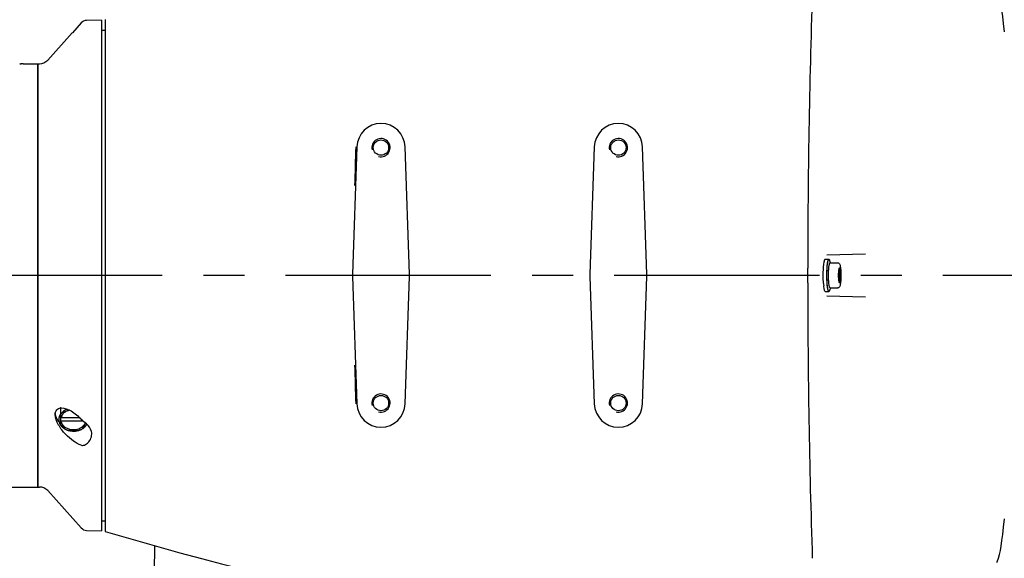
# Model space of a CAD drawing. Header units: millimetres. Extents: x 7426 to 8300, y 124 to 421.
# Tile 107 of 130: x 8203 to 8212, y 224 to 229. Entities that reach past the tile are written whole.
import ezdxf

# ---------------------------------------------------------------- set-up
doc = ezdxf.new("R2010")
doc.units = ezdxf.units.MM
doc.linetypes.add('BANKLINE1', pattern=[5.5, 4, -1.5])
doc.linetypes.add('CENTER', pattern=[0.6, 0.375, -0.075, 0.075, -0.075])
doc.layers.add('00_COMPONENTS', color=7, linetype='BANKLINE1')
doc.layers.add('外形图', color=7, linetype='Continuous')
doc.styles.add('微软雅黑', font='msyh.ttc')
doc.dimstyles.new('尺寸标注_1_30比例', dxfattribs={"dimtxt": 2.1, "dimasz": 1.7, "dimexe": 0.5, "dimexo": 0.4, "dimgap": 0.5, "dimtad": 1, "dimdec": 1, "dimlfac": 30, "dimdsep": 46, "dimtxsty": '微软雅黑', "dimcen": 0.09, "dimadec": 0, "dimazin": 0, "dimtp": 0.01, "dimtm": 0.01, "dimtfac": 1, "dimtdec": 1, "dimtofl": 0, "dimtmove": 0, "dimatfit": 3, "dimfxl": 1, "dimtolj": 1, "dimarcsym": 0})

# ---------------------------------------------------------------- blocks, each defined once
blk = doc.blocks.new('*D1499')
at = {"layer": '00_COMPONENTS', "color": 0, "linetype": 'ByBlock', "lineweight": -2, "ltscale": 20}
for p, q in [((8244.3243, 232.2083), (8243.2679, 232.0274)), ((8178.104, 226.6607), (8180.1224, 226.6607))]:
    blk.add_line(p, q, dxfattribs=at)
blk.add_arc((8211.9232, 226.6607), 32.3008, 12.73149, 176.98416, dxfattribs=at)
at = {"layer": '00_COMPONENTS', "color": 0}
for points in [[(8243.1519, 233.7241), (8243.7078, 233.8344), (8243.7607, 232.1118)], [(8179.3839, 228.3676), (8179.9504, 228.3527), (8179.6224, 226.6607)]]:
    blk.add_solid(points, dxfattribs=at)
at = {"layer": 'Defpoints', "color": 0}
for p in [(8224.815, 256.2773), (8244.7185, 232.2758), (8177.704, 226.6607), (8211.9232, 226.6607)]:
    blk.add_point(p, dxfattribs=at)
at = {"layer": '00_COMPONENTS', "color": 0, "insert": (8209.0532, 260.4305), "char_height": 2.1, "attachment_point": 5, "rotation": 4.85782, "style": '微软雅黑'}
blk.add_mtext('\\A1;-170°', dxfattribs=at)
blk = doc.blocks.new('*D1500')
at = {"layer": '00_COMPONENTS', "color": 0, "linetype": 'ByBlock', "lineweight": -2, "ltscale": 20}
for p, q in [((8180.1734, 226.6607), (8179.0876, 226.6607)), ((8244.3243, 221.1132), (8243.3022, 221.2882))]:
    blk.add_line(p, q, dxfattribs=at)
blk.add_arc((8211.9232, 226.6607), 32.3356, 183.01259, 347.27176, dxfattribs=at)
at = {"layer": '00_COMPONENTS', "color": 0}
for points in [[(8179.9155, 224.9688), (8179.349, 224.9539), (8179.5876, 226.6607)], [(8243.7421, 219.4812), (8243.1863, 219.5915), (8243.7951, 221.2038)]]:
    blk.add_solid(points, dxfattribs=at)
at = {"layer": 'Defpoints', "color": 0}
for p in [(8180.5734, 226.6607), (8211.9232, 226.6607), (8244.7185, 221.0457), (8194.1992, 199.6154)]:
    blk.add_point(p, dxfattribs=at)
at = {"layer": '00_COMPONENTS', "color": 0, "insert": (8209.3196, 196.0262), "char_height": 2.1, "attachment_point": 5, "rotation": 355.14218, "style": '微软雅黑'}
blk.add_mtext('\\A1;+170°', dxfattribs=at)

msp = doc.modelspace()

# ---------------------------------------------------------------- linework, layer by layer
at = {"layer": '00_COMPONENTS', "linetype": 'CENTER', "ltscale": 5}
msp.add_line((8261.3776, 226.6607), (8162.4688, 226.6607), dxfattribs=at)
at = {"layer": '外形图', "linetype": 'Continuous'}
for p, q in [((8203.8241, 228.9931), (8203.6862, 228.9895)), ((8203.8241, 228.9931), (8203.8241, 224.3274)), ((8203.8575, 228.9991), (8203.8575, 224.3224)), ((8203.6383, 228.9674), (8203.5575, 228.8774)), ((8203.8241, 228.9014), (8203.8575, 228.9014)), ((8203.3319, 228.6272), (8203.5566, 228.8774)), ((8203.5566, 228.8774), (8203.5575, 228.8774)), ((8203.0799, 228.594), (8203.0786, 228.594)), ((8203.0786, 228.594), (8203.0828, 228.5939)), ((8203.1075, 228.5938), (8203.0904, 228.5939)), ((8203.1075, 228.5938), (8203.2408, 228.5938)), ((8203.2408, 228.5941), (8203.2575, 228.5941)), ((8203.2408, 224.7274), (8203.2408, 228.5941)), ((8203.2408, 228.5938), (8203.2408, 224.7274)), ((8206.1541, 227.8351), (8206.1135, 226.6724)), ((8206.6348, 226.6724), (8206.5942, 227.8351)), ((8208.3208, 227.8351), (8208.2802, 226.6724)), ((8208.8014, 226.6724), (8208.7608, 227.8351)), ((8210.4448, 226.8478), (8210.797, 226.8571)), ((8210.4287, 226.8074), (8210.4618, 226.8074)), ((8210.4757, 226.7757), (8210.4701, 226.7924)), ((8210.4732, 226.7757), (8210.5428, 226.7757)), ((8206.1135, 226.6491), (8206.1541, 225.4864)), ((8206.5942, 225.4864), (8206.6348, 226.6491)), ((8208.2802, 226.6491), (8208.3208, 225.4864)), ((8208.7608, 225.4864), (8208.8014, 226.6491)), ((8210.2686, 226.6607), (8210.2686, 226.7276)), ((8210.2686, 226.5939), (8210.2686, 226.6607)), ((8210.5613, 226.6901), (8210.5518, 226.6901)), ((8210.5613, 226.6314), (8210.5518, 226.6314)), ((8210.4287, 226.5141), (8210.4618, 226.5141)), ((8210.4448, 226.4736), (8210.797, 226.4643)), ((8210.4757, 226.5457), (8210.4701, 226.5291)), ((8210.4732, 226.5457), (8210.5428, 226.5457)), ((8203.4508, 225.3958), (8203.4504, 225.3952)), ((8203.4508, 225.4477), (8203.4544, 225.4493)), ((8203.4508, 225.2934), (8203.4508, 225.4477)), ((8203.4508, 225.359), (8203.4525, 225.3587)), ((8203.6254, 225.3586), (8203.4508, 225.3586)), ((8203.4525, 225.3274), (8203.4508, 225.3277)), ((8203.6576, 225.3274), (8203.4525, 225.3274)), ((8203.6841, 225.3055), (8203.6841, 225.2934)), ((8203.6894, 225.2982), (8203.6903, 225.2998)), ((8202.9459, 224.7274), (8203.2408, 224.7274)), ((8203.2408, 224.7274), (8203.2575, 224.7274)), ((8203.3319, 224.6942), (8203.6383, 224.3531)), ((8203.8241, 224.4191), (8203.8575, 224.4191)), ((8203.6862, 224.331), (8203.8241, 224.3274))]:
    msp.add_line(p, q, dxfattribs=at)
for points in [[(8212.0643, 228.8852), (8212.0568, 228.9602), (8212.0494, 229.0263), (8212.0421, 229.0837), (8212.0348, 229.1331), (8212.0275, 229.175), (8212.02, 229.2107), (8212.0112, 229.2427), (8211.998, 229.2765), (8211.9951, 229.2821)], [(8211.9951, 224.0393), (8211.9979, 224.0449), (8212.0112, 224.0787), (8212.02, 224.1107), (8212.0275, 224.1463), (8212.0348, 224.1882), (8212.042, 224.2375), (8212.0493, 224.2949), (8212.0567, 224.3609), (8212.0643, 224.4358)], [(8203.8575, 224.3224), (8204.0906, 224.2532), (8204.3247, 224.186), (8204.5379, 224.1268), (8204.7343, 224.0739), (8204.9179, 224.0258), (8205.0892, 223.9818)], [(8204.3067, 224.1912), (8204.3061, 224.1099), (8204.3022, 223.9458), (8204.2964, 223.7958), (8204.2914, 223.659), (8204.2908, 223.6102)]]:
    msp.add_lwpolyline(points, dxfattribs=at)
for centre in [(8206.3741, 227.8274), (8208.5408, 227.8274), (8206.3741, 225.4941), (8208.5408, 225.4941)]:
    msp.add_circle(centre, 0.07, dxfattribs=at)
for centre, radius, start, end in [((8288.8111, 226.6674), 78.5425, 178.119058, 179.956131), ((8203.6879, 228.9229), 0.0666, 91.50585, 138.07274), ((8203.2575, 228.6941), 0.1, 270, 318.06596), ((8203.1275, 232.7741), 4.1804, 269.34692, 269.49148), ((8206.3741, 227.8274), 0.2202, 2, 178), ((8208.5408, 227.8274), 0.2202, 2, 178), ((8206.3741, 227.8274), 0.0833, 255, 195), ((8208.5408, 227.8274), 0.0833, 255, 195), ((8287.4825, 226.6317), 77.2139, 180.028062, 181.896749), ((8211.0497, 226.6319), 0.6382, 184.0028, 185.89006), ((8206.3741, 225.4941), 0.0833, 255, 195), ((8208.5408, 225.4941), 0.0833, 255, 195), ((8206.3741, 225.4941), 0.2202, 182, 358), ((8208.5408, 225.4941), 0.2202, 182, 358), ((8203.504, 225.4055), 0.1032, 183.95433, 189.09106), ((8203.459, 225.3729), 0.0769, 96.10542, 96.50255), ((8203.1466, 226.2541), 0.9078, 289.57675, 290.31037), ((8203.4593, 225.37), 0.0798, 93.66225, 96.09293), ((8203.2131, 226.077), 0.7187, 294.3285, 295.97636), ((8203.5429, 225.4322), 0.1513, 228.43633, 232.09695), ((8203.9834, 226.2652), 1.1082, 241.27332, 241.91559), ((8203.1515, 226.2652), 1.1082, 298.08441, 298.72668), ((8203.2575, 224.6274), 0.1, 41.93404, 90), ((8203.6879, 224.3977), 0.0667, 221.93404, 268.5)]:
    msp.add_arc(centre, radius, start, end, dxfattribs=at)
for centre, major_axis in [((8206.4468, 226.6607), (0.3334, 0)), ((8206.3015, 226.6607), (-0.3334, 0)), ((8208.6134, 226.6607), (0.3334, 0)), ((8208.4682, 226.6607), (-0.3334, 0))]:
    msp.add_ellipse(centre, major_axis=major_axis, ratio=0.999657, start_param=3.106698, end_param=3.176487, dxfattribs=at)
for points in [[(8206.1438, 227.8354), (8206.1403, 227.7169), (8206.1367, 227.5984), (8206.1329, 227.48)], [(8210.4687, 226.7961), (8210.4692, 226.7948), (8210.4697, 226.7936), (8210.4701, 226.7924)], [(8210.5613, 226.6901), (8210.5592, 226.6805), (8210.5579, 226.6706), (8210.5579, 226.6607)], [(8210.5579, 226.6607), (8210.5579, 226.6509), (8210.5592, 226.641), (8210.5613, 226.6314)], [(8210.4701, 226.5291), (8210.4697, 226.5279), (8210.4692, 226.5266), (8210.4687, 226.5254)], [(8206.1329, 225.8415), (8206.1367, 225.723), (8206.1403, 225.6045), (8206.1438, 225.486)], [(8203.6862, 225.3039), (8203.67, 225.3175), (8203.6526, 225.3298), (8203.6383, 225.3453)]]:
    msp.add_open_spline(points, degree=3, dxfattribs=at)
for points, knots in [([(8210.413, 226.7341), (8210.4131, 226.7359), (8210.4137, 226.7429), (8210.4143, 226.7499), (8210.4148, 226.755)], [0, 0, 0, 0, 0.260975, 1, 1, 1, 1]), ([(8210.4148, 226.755), (8210.4156, 226.7624), (8210.4171, 226.7753), (8210.4205, 226.792), (8210.4232, 226.8019), (8210.427, 226.8074), (8210.4287, 226.8074)], [0, 0, 0, 0, 0.402354, 0.707862, 0.905268, 1, 1, 1, 1]), ([(8210.4437, 226.6607), (8210.4437, 226.6794), (8210.4444, 226.7141), (8210.4475, 226.7548), (8210.4512, 226.7812), (8210.4543, 226.7949), (8210.4569, 226.8032), (8210.4603, 226.8074), (8210.4618, 226.8074)], [0, 0, 0, 0, 0.374841, 0.693606, 0.816758, 0.909636, 0.969808, 1, 1, 1, 1]), ([(8210.444, 226.6607), (8210.444, 226.6708), (8210.4443, 226.6905), (8210.4454, 226.719), (8210.4472, 226.7448), (8210.4496, 226.7669), (8210.4522, 226.7825), (8210.4546, 226.7924), (8210.4563, 226.7977), (8210.458, 226.8015), (8210.4598, 226.804), (8210.4622, 226.8049), (8210.4635, 226.804), (8210.464, 226.8035)], [0, 0, 0, 0, 0.202165, 0.395432, 0.571369, 0.722328, 0.841928, 0.888465, 0.925646, 0.953442, 0.972492, 0.985594, 1, 1, 1, 1]), ([(8210.459, 226.6607), (8210.459, 226.6753), (8210.4596, 226.7022), (8210.462, 226.7339), (8210.4648, 226.7545), (8210.4672, 226.7654), (8210.4693, 226.772), (8210.4718, 226.7756), (8210.473, 226.7757)], [0, 0, 0, 0, 0.371726, 0.688995, 0.812396, 0.906292, 0.96818, 1, 1, 1, 1]), ([(8210.4618, 226.8074), (8210.4621, 226.8074), (8210.4637, 226.807), (8210.4648, 226.8055), (8210.4654, 226.8044)], [0, 0, 0, 0, 0.193223, 1, 1, 1, 1]), ([(8210.464, 226.8035), (8210.4645, 226.8029), (8210.4664, 226.8007), (8210.4678, 226.798), (8210.4687, 226.7961)], [0, 0, 0, 0, 0.264205, 1, 1, 1, 1]), ([(8210.4654, 226.8044), (8210.4657, 226.8039), (8210.4671, 226.8014), (8210.468, 226.7986), (8210.4687, 226.7964)], [0, 0, 0, 0, 0.20171, 1, 1, 1, 1]), ([(8210.5428, 226.7757), (8210.5457, 226.7757), (8210.5511, 226.7744), (8210.5583, 226.7687), (8210.5628, 226.7597), (8210.5656, 226.7483), (8210.5678, 226.735), (8210.5694, 226.7192), (8210.5712, 226.6941), (8210.5717, 226.6744), (8210.5717, 226.6607)], [0, 0, 0, 0, 0.067223, 0.125972, 0.213062, 0.299204, 0.404629, 0.531503, 0.676703, 1, 1, 1, 1]), ([(8210.4106, 226.6607), (8210.4106, 226.6671), (8210.4108, 226.6916), (8210.4117, 226.716), (8210.413, 226.7341)], [0, 0, 0, 0, 0.260852, 1, 1, 1, 1]), ([(8210.413, 226.5874), (8210.4126, 226.5931), (8210.4111, 226.6175), (8210.4106, 226.642), (8210.4106, 226.6607)], [0, 0, 0, 0, 0.234918, 1, 1, 1, 1]), ([(8210.4618, 226.5141), (8210.4603, 226.5141), (8210.4569, 226.5183), (8210.4543, 226.5266), (8210.4512, 226.5403), (8210.4475, 226.5666), (8210.4444, 226.6074), (8210.4437, 226.642), (8210.4437, 226.6607)], [0, 0, 0, 0, 0.030192, 0.090364, 0.183242, 0.306394, 0.625159, 1, 1, 1, 1]), ([(8210.464, 226.518), (8210.4635, 226.5175), (8210.4622, 226.5166), (8210.4598, 226.5175), (8210.458, 226.52), (8210.4563, 226.5238), (8210.4546, 226.5291), (8210.4522, 226.5389), (8210.4496, 226.5545), (8210.4472, 226.5767), (8210.4454, 226.6025), (8210.4443, 226.631), (8210.444, 226.6507), (8210.444, 226.6607)], [0, 0, 0, 0, 0.014406, 0.027508, 0.046558, 0.074354, 0.111535, 0.158072, 0.277672, 0.428631, 0.604568, 0.797835, 1, 1, 1, 1]), ([(8210.473, 226.5457), (8210.4718, 226.5459), (8210.4693, 226.5494), (8210.4672, 226.5561), (8210.4648, 226.5669), (8210.462, 226.5876), (8210.4596, 226.6193), (8210.459, 226.6462), (8210.459, 226.6607)], [0, 0, 0, 0, 0.03182, 0.093708, 0.187604, 0.311005, 0.628274, 1, 1, 1, 1]), ([(8210.5717, 226.6607), (8210.5717, 226.6471), (8210.5712, 226.6273), (8210.5694, 226.6023), (8210.5678, 226.5864), (8210.5656, 226.5731), (8210.5628, 226.5617), (8210.5583, 226.5528), (8210.5511, 226.547), (8210.5457, 226.5457), (8210.5428, 226.5457)], [0, 0, 0, 0, 0.323316, 0.468522, 0.59539, 0.700817, 0.786966, 0.874059, 0.932775, 1, 1, 1, 1]), ([(8210.5509, 226.6607), (8210.5509, 226.672), (8210.5515, 226.6916), (8210.5533, 226.7113), (8210.555, 226.7195)], [0, 0, 0, 0, 0.573424, 1, 1, 1, 1]), ([(8210.555, 226.602), (8210.5533, 226.6102), (8210.5515, 226.6298), (8210.5509, 226.6495), (8210.5509, 226.6607)], [0, 0, 0, 0, 0.42648, 1, 1, 1, 1]), ([(8210.5551, 226.7194), (8210.554, 226.7147), (8210.5534, 226.704), (8210.5584, 226.6946), (8210.5613, 226.6901)], [0, 0, 0, 0, 0.47685, 1, 1, 1, 1]), ([(8210.555, 226.7195), (8210.5552, 226.7202), (8210.5557, 226.7225), (8210.5564, 226.7249), (8210.557, 226.7264)], [0, 0, 0, 0, 0.300034, 1, 1, 1, 1]), ([(8210.557, 226.7264), (8210.5574, 226.7274), (8210.558, 226.7292), (8210.5601, 226.7291), (8210.5611, 226.7278), (8210.562, 226.7259), (8210.5629, 226.7231), (8210.5637, 226.7195), (8210.5649, 226.7133), (8210.566, 226.7038), (8210.567, 226.6908), (8210.5677, 226.6762), (8210.5678, 226.666), (8210.5678, 226.6607)], [0, 0, 0, 0, 0.044133, 0.057453, 0.07614, 0.104701, 0.144109, 0.194308, 0.254868, 0.404107, 0.584473, 0.786621, 1, 1, 1, 1]), ([(8210.5678, 226.6607), (8210.5678, 226.6555), (8210.5677, 226.6453), (8210.567, 226.6307), (8210.566, 226.6177), (8210.5649, 226.6082), (8210.5637, 226.6019), (8210.5629, 226.5983), (8210.562, 226.5956), (8210.5611, 226.5937), (8210.5601, 226.5924), (8210.558, 226.5923), (8210.5574, 226.5941), (8210.557, 226.595)], [0, 0, 0, 0, 0.213376, 0.415521, 0.595886, 0.745127, 0.805689, 0.855889, 0.895298, 0.923859, 0.942547, 0.955867, 1, 1, 1, 1]), ([(8210.4287, 226.5141), (8210.427, 226.5141), (8210.4232, 226.5195), (8210.4205, 226.5295), (8210.4171, 226.5462), (8210.4156, 226.5591), (8210.4148, 226.5665)], [0, 0, 0, 0, 0.094732, 0.292138, 0.597646, 1, 1, 1, 1]), ([(8210.5613, 226.6314), (8210.5584, 226.6269), (8210.5534, 226.6175), (8210.554, 226.6068), (8210.5551, 226.602)], [0, 0, 0, 0, 0.523153, 1, 1, 1, 1]), ([(8210.557, 226.595), (8210.5568, 226.5955), (8210.556, 226.5977), (8210.5554, 226.6001), (8210.555, 226.602)], [0, 0, 0, 0, 0.199857, 1, 1, 1, 1]), ([(8210.4654, 226.517), (8210.4652, 226.5166), (8210.4643, 226.5153), (8210.4629, 226.5141), (8210.4618, 226.5141)], [0, 0, 0, 0, 0.330244, 1, 1, 1, 1]), ([(8210.4687, 226.5254), (8210.4678, 226.5234), (8210.4664, 226.5208), (8210.4645, 226.5186), (8210.464, 226.518)], [0, 0, 0, 0, 0.735793, 1, 1, 1, 1]), ([(8210.4687, 226.5251), (8210.4684, 226.5242), (8210.4675, 226.5215), (8210.4665, 226.5188), (8210.4654, 226.517)], [0, 0, 0, 0, 0.299142, 1, 1, 1, 1]), ([(8203.4008, 225.3888), (8203.4008, 225.4042), (8203.4082, 225.4355), (8203.4375, 225.4479), (8203.4503, 225.4493)], [0, 0, 0, 0, 0.543817, 1, 1, 1, 1]), ([(8203.4504, 225.3952), (8203.4481, 225.3911), (8203.4451, 225.3859), (8203.4417, 225.3797), (8203.4392, 225.3757), (8203.4378, 225.37), (8203.436, 225.3633), (8203.4345, 225.3576), (8203.4333, 225.3532), (8203.4336, 225.3485), (8203.4334, 225.3428), (8203.4336, 225.3371), (8203.4333, 225.3325), (8203.4346, 225.328), (8203.4361, 225.3224), (8203.438, 225.3156), (8203.4394, 225.31), (8203.442, 225.3058), (8203.4444, 225.3016), (8203.4468, 225.2974), (8203.4492, 225.2933), (8203.4508, 225.29), (8203.4536, 225.2874), (8203.4569, 225.2837), (8203.4603, 225.2801), (8203.4637, 225.2765), (8203.467, 225.2727), (8203.4725, 225.2689), (8203.479, 225.2643), (8203.4845, 225.2605), (8203.4888, 225.2574), (8203.4941, 225.2553), (8203.5003, 225.2523), (8203.5068, 225.2495), (8203.5117, 225.247), (8203.5173, 225.2456), (8203.5243, 225.2438), (8203.5327, 225.2417), (8203.5396, 225.2398), (8203.5455, 225.2395), (8203.5543, 225.2387), (8203.5616, 225.2381), (8203.5675, 225.2376)], [0, 0, 0, 0, 0.0625, 0.078125, 0.09375, 0.125, 0.15625, 0.1875, 0.203125, 0.21875, 0.25, 0.28125, 0.296875, 0.3125, 0.34375, 0.375, 0.40625, 0.421875, 0.4375, 0.46875, 0.484375, 0.5, 0.515625, 0.53125, 0.5625, 0.578125, 0.59375, 0.625, 0.65625, 0.6875, 0.703125, 0.71875, 0.75, 0.78125, 0.796875, 0.8125, 0.84375, 0.875, 0.90625, 0.921875, 0.9375, 1, 1, 1, 1]), ([(8203.5104, 225.4386), (8203.5074, 225.4373), (8203.5013, 225.4349), (8203.4897, 225.4292), (8203.476, 225.4212), (8203.4647, 225.4112), (8203.4564, 225.4027), (8203.4527, 225.3981), (8203.4508, 225.3958)], [0, 0, 0, 0, 0.125, 0.25, 0.5, 0.75, 0.875, 1, 1, 1, 1]), ([(8203.4718, 225.3953), (8203.467, 225.39), (8203.4589, 225.3785), (8203.454, 225.3654), (8203.4525, 225.3587)], [0, 0, 0, 0, 0.510986, 1, 1, 1, 1]), ([(8203.4542, 225.4497), (8203.4859, 225.4517), (8203.5568, 225.4215), (8203.611, 225.3749), (8203.6383, 225.3453)], [0, 0, 0, 0, 0.44075, 1, 1, 1, 1]), ([(8203.5091, 225.4221), (8203.5052, 225.4204), (8203.4896, 225.4135), (8203.4737, 225.4072), (8203.4617, 225.4028)], [0, 0, 0, 0, 0.253386, 1, 1, 1, 1]), ([(8203.5091, 225.4221), (8203.5055, 225.4205), (8203.4918, 225.4135), (8203.4793, 225.4038), (8203.4718, 225.3953)], [0, 0, 0, 0, 0.260071, 1, 1, 1, 1]), ([(8203.5306, 225.4297), (8203.5287, 225.4292), (8203.5214, 225.4271), (8203.5143, 225.4245), (8203.5091, 225.4221)], [0, 0, 0, 0, 0.252948, 1, 1, 1, 1]), ([(8203.6383, 225.1092), (8203.613, 225.118), (8203.5615, 225.1473), (8203.4904, 225.2095), (8203.429, 225.2887), (8203.4008, 225.3554), (8203.4008, 225.3888)], [0, 0, 0, 0, 0.210561, 0.459926, 0.737828, 1, 1, 1, 1]), ([(8203.4425, 225.319), (8203.4371, 225.3238), (8203.418, 225.3433), (8203.4053, 225.3693), (8203.4021, 225.3892)], [0, 0, 0, 0, 0.26437, 1, 1, 1, 1]), ([(8203.4525, 225.3274), (8203.454, 225.3208), (8203.4589, 225.3076), (8203.467, 225.2962), (8203.4718, 225.2909)], [0, 0, 0, 0, 0.489014, 1, 1, 1, 1]), ([(8203.6632, 225.2909), (8203.6646, 225.2925), (8203.6699, 225.2988), (8203.6743, 225.3059), (8203.677, 225.3115)], [0, 0, 0, 0, 0.255821, 1, 1, 1, 1]), ([(8203.7341, 225.2097), (8203.7341, 225.2182), (8203.7297, 225.2542), (8203.7071, 225.2862), (8203.6862, 225.3039)], [0, 0, 0, 0, 0.237866, 1, 1, 1, 1]), ([(8203.4617, 225.2875), (8203.4657, 225.2854), (8203.4813, 225.2772), (8203.4971, 225.2694), (8203.5091, 225.264)], [0, 0, 0, 0, 0.252332, 1, 1, 1, 1]), ([(8203.4718, 225.2909), (8203.4742, 225.2881), (8203.4851, 225.2772), (8203.4985, 225.2688), (8203.5091, 225.264)], [0, 0, 0, 0, 0.240975, 1, 1, 1, 1]), ([(8203.5091, 225.264), (8203.514, 225.2618), (8203.5332, 225.2534), (8203.5528, 225.2459), (8203.5675, 225.2407)], [0, 0, 0, 0, 0.254121, 1, 1, 1, 1]), ([(8203.5091, 225.264), (8203.5136, 225.262), (8203.5322, 225.2548), (8203.5524, 225.2518), (8203.5675, 225.2518)], [0, 0, 0, 0, 0.245107, 1, 1, 1, 1]), ([(8203.5675, 225.2376), (8203.5706, 225.2379), (8203.5768, 225.2383), (8203.5845, 225.239), (8203.5907, 225.2392), (8203.5968, 225.2404), (8203.6044, 225.2422), (8203.6121, 225.2438), (8203.6181, 225.2454), (8203.6237, 225.2478), (8203.6294, 225.2499), (8203.635, 225.2522), (8203.6394, 225.2537), (8203.643, 225.2562), (8203.6481, 225.2591), (8203.653, 225.2622), (8203.6582, 225.2651), (8203.6626, 225.2687), (8203.6677, 225.2734), (8203.6731, 225.278), (8203.6771, 225.2818), (8203.6802, 225.2863), (8203.6845, 225.2917), (8203.6877, 225.296), (8203.6894, 225.2982)], [0, 0, 0, 0, 0.0625, 0.125, 0.15625, 0.1875, 0.25, 0.3125, 0.34375, 0.375, 0.4375, 0.46875, 0.5, 0.53125, 0.5625, 0.625, 0.65625, 0.6875, 0.75, 0.8125, 0.84375, 0.875, 0.9375, 1, 1, 1, 1]), ([(8203.5675, 225.2407), (8203.5723, 225.2424), (8203.592, 225.2496), (8203.6114, 225.2575), (8203.6258, 225.264)], [0, 0, 0, 0, 0.246076, 1, 1, 1, 1]), ([(8203.5675, 225.2518), (8203.5726, 225.2518), (8203.5925, 225.2528), (8203.6123, 225.2579), (8203.6258, 225.264)], [0, 0, 0, 0, 0.254778, 1, 1, 1, 1]), ([(8203.6258, 225.264), (8203.6295, 225.2657), (8203.6432, 225.2726), (8203.6556, 225.2824), (8203.6632, 225.2909)], [0, 0, 0, 0, 0.260071, 1, 1, 1, 1]), ([(8203.6258, 225.264), (8203.6298, 225.2658), (8203.6458, 225.2732), (8203.6615, 225.2812), (8203.6732, 225.2875)], [0, 0, 0, 0, 0.247444, 1, 1, 1, 1]), ([(8203.6383, 225.1092), (8203.6419, 225.108), (8203.6588, 225.1053), (8203.6757, 225.1129), (8203.6862, 225.1207)], [0, 0, 0, 0, 0.22495, 1, 1, 1, 1]), ([(8203.6862, 225.1207), (8203.7005, 225.1314), (8203.725, 225.1577), (8203.7341, 225.1929), (8203.7341, 225.2097)], [0, 0, 0, 0, 0.515825, 1, 1, 1, 1])]:
    msp.add_open_spline(points, degree=3, knots=knots, dxfattribs=at)

# ---------------------------------------------------------------- dimensions: what is measured, and where the dimension line sits
at = {"layer": '00_COMPONENTS', "linetype": 'ByBlock', "ltscale": 20}
for base, p1, p2, text, picture, middle in [((8224.815, 256.2773), (8177.704, 226.6607), (8244.7185, 232.2758), '\\A1;-170°', '*D1499', (8209.0532, 260.4305)), ((8194.1992, 199.6154), (8180.5734, 226.6607), (8244.7185, 221.0457), '\\A1;+170°', '*D1500', (8209.3196, 196.0262))]:
    dim = msp.add_angular_dim_3p(base=base, center=(8211.9232, 226.6607), p1=p1, p2=p2, text=text, dimstyle='尺寸标注_1_30比例', dxfattribs=at)
    dim.commit()
    dim.dimension.update_dxf_attribs({"geometry": picture, "text_midpoint": middle})

doc.saveas('drawing.dxf')
